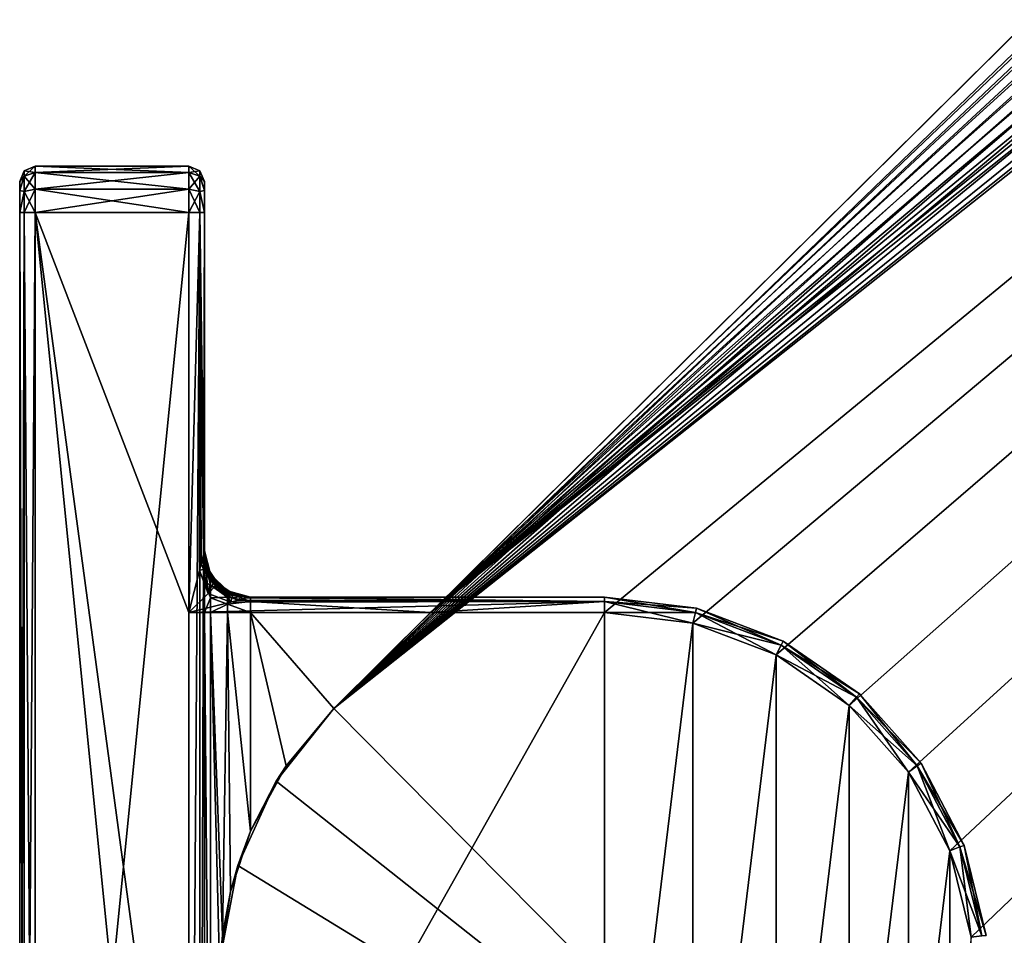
# Model space of a CAD drawing. Header units: metres. Extents: x 0 to 687, y -215 to 49.
# Tile 2 of 10: x 0 to 32, y -187 to -158. Entities that reach past the tile are written whole.
import ezdxf

# ---------------------------------------------------------------- set-up
doc = ezdxf.new("R2010")
doc.units = ezdxf.units.M

msp = doc.modelspace()

# ---------------------------------------------------------------- linework, layer by layer
at = {"layer": 'Y2A69L012'}
for points in [[(178.153732, -18.019377, 1998), (10.203054, -179.964493, 1998), (181.160767, -18.215542, 1998)], [(10.203054, -179.964493, 1998), (178.153732, -18.019377, 1998), (170.052521, -21.619474, 1998)], [(181.160767, -18.215542, 1998), (10.203054, -179.964493, 1998), (184.033463, -19.125635, 1998)], [(184.033463, -19.125635, 1998), (10.203054, -179.964493, 1998), (186.604889, -20.696764, 1998)], [(186.604889, -20.696764, 1998), (10.203054, -179.964493, 1998), (188.725601, -22.837624, 1998)], [(170.052521, -21.619474, 1998), (170.052521, -21.619474, 1992), (10.203054, -179.964493, 1998)], [(170.052521, -21.619474, 1992), (166.849472, -24.792381, 1992), (10.203054, -179.964493, 1998)], [(188.725601, -22.837624, 1998), (10.203054, -179.964493, 1998), (190.272339, -25.42379, 1998)], [(10.203054, -179.964493, 1998), (166.849472, -24.792381, 1992), (13.352166, -176.845032, 1992)], [(166.849472, -30.5, 1992), (13.352166, -176.845032, 1992), (166.849472, -24.792381, 1992)], [(190.272339, -25.42379, 1998), (10.203054, -179.964493, 1998), (191.155228, -28.30497, 1998)], [(191.155228, -28.30497, 1998), (10.203054, -179.964493, 1998), (191.322952, -31.313715, 1998)], [(167.198166, -33.371788, 1992), (13.352166, -176.845032, 1992), (166.849472, -30.5, 1992)], [(191.322952, -31.313715, 1998), (10.203054, -179.964493, 1998), (190.765762, -34.275169, 1998)], [(168.223999, -36.076679, 1992), (13.352166, -176.845032, 1992), (167.198166, -33.371788, 1992)], [(190.765762, -34.275169, 1998), (10.203054, -179.964493, 1998), (189.516037, -37.017227, 1998)], [(169.86734, -38.457474, 1992), (13.352166, -176.845032, 1992), (168.223999, -36.076679, 1992)], [(189.516037, -37.017227, 1998), (10.203054, -179.964493, 1998), (187.646408, -39.380527, 1998)], [(172.0327, -40.375805, 1992), (13.352166, -176.845032, 1992), (169.86734, -38.457474, 1992)], [(187.646408, -39.380527, 1998), (10.203054, -179.964493, 1998), (27.796946, -197.725555, 1998)], [(187.646408, -39.380527, 1992), (187.646408, -39.380527, 1998), (27.796946, -197.725555, 1992)], [(187.646408, -39.380527, 1998), (27.796946, -197.725555, 1998), (27.796946, -197.725555, 1992)], [(27.796946, -197.725555, 1992), (185.666245, -40.375805, 1992), (187.646408, -39.380527, 1992)], [(174.594208, -41.720196, 1992), (13.352166, -176.845032, 1992), (172.0327, -40.375805, 1992)], [(185.666245, -40.375805, 1992), (27.796946, -197.725555, 1992), (183.104721, -41.720196, 1992)], [(177.40303, -42.412506, 1992), (13.352166, -176.845032, 1992), (174.594208, -41.720196, 1992)], [(13.352166, -176.845032, 1992), (183.104721, -41.720196, 1992), (19, -176.845032, 1992)], [(183.104721, -41.720196, 1992), (13.352166, -176.845032, 1992), (180.295914, -42.412506, 1992)], [(183.104721, -41.720196, 1992), (21.871788, -177.193726, 1992), (19, -176.845032, 1992)], [(21.871788, -177.193726, 1992), (183.104721, -41.720196, 1992), (24.576677, -178.219559, 1992)], [(24.576677, -178.219559, 1992), (183.104721, -41.720196, 1992), (26.957472, -179.8629, 1992)], [(26.957472, -179.8629, 1992), (183.104721, -41.720196, 1992), (28.875807, -182.028244, 1992)], [(183.104721, -41.720196, 1992), (27.796946, -197.725555, 1992), (28.875807, -195.661804, 1992)], [(28.875807, -195.661804, 1992), (30.220196, -193.100281, 1992), (183.104721, -41.720196, 1992)], [(28.875807, -182.028244, 1992), (183.104721, -41.720196, 1992), (30.220196, -184.589767, 1992)], [(30.220196, -193.100281, 1992), (30.912506, -190.291458, 1992), (183.104721, -41.720196, 1992)], [(30.220196, -184.589767, 1992), (183.104721, -41.720196, 1992), (30.912506, -187.39859, 1992)], [(30.912506, -187.39859, 1992), (183.104721, -41.720196, 1992), (30.912506, -190.291458, 1992)], [(180.295914, -42.412506, 1992), (13.352166, -176.845032, 1992), (177.40303, -42.412506, 1992)], [(0.146447, -162.672821, 1988.823242), (0, -162.845032, 1989.5), (0.146447, -162.49147, 1989.5)], [(0, -162.845032, 1989.5), (0, -162.845032, 2011.5), (0.146447, -162.49147, 1989.5)], [(0, -162.845032, 2011.5), (0.146447, -162.49147, 2011.5), (0.146447, -162.49147, 1989.5)], [(0, -162.845032, 2011.5), (0.146447, -162.672821, 2012.176758), (0.146447, -162.49147, 2011.5)], [(0.5, -162.54599, 1988.75), (0.146447, -162.672821, 1988.823242), (0.5, -162.345032, 1989.5)], [(0.146447, -162.672821, 1988.823242), (0.146447, -162.49147, 1989.5), (0.5, -162.345032, 1989.5)], [(0.146447, -162.49147, 1989.5), (0.146447, -162.49147, 2011.5), (0.5, -162.345032, 1989.5)], [(0.146447, -162.49147, 2011.5), (0.5, -162.345032, 2011.5), (0.5, -162.345032, 1989.5)], [(0.5, -162.345032, 2011.5), (0.146447, -162.49147, 2011.5), (0.5, -162.54599, 2012.25)], [(0.146447, -162.49147, 2011.5), (0.146447, -162.672821, 2012.176758), (0.5, -162.54599, 2012.25)], [(0.5, -162.54599, 2012.25), (5.5, -162.54599, 2012.25), (0.5, -162.345032, 2011.5)], [(5.5, -162.54599, 2012.25), (5.5, -162.345032, 2011.5), (0.5, -162.345032, 2011.5)], [(0.5, -162.345032, 1989.5), (0.5, -162.345032, 2011.5), (5.5, -162.345032, 1989.5)], [(0.5, -162.345032, 2011.5), (5.5, -162.345032, 2011.5), (5.5, -162.345032, 1989.5)], [(0.5, -162.345032, 1989.5), (5.5, -162.345032, 1989.5), (0.5, -162.54599, 1988.75)], [(5.5, -162.345032, 1989.5), (5.5, -162.54599, 1988.75), (0.5, -162.54599, 1988.75)], [(5.5, -162.345032, 1989.5), (5.853553, -162.49147, 1989.5), (5.5, -162.54599, 1988.75)], [(5.5, -162.345032, 1989.5), (5.5, -162.345032, 2011.5), (5.853553, -162.49147, 1989.5)], [(5.5, -162.345032, 2011.5), (5.853553, -162.49147, 2011.5), (5.853553, -162.49147, 1989.5)], [(5.5, -162.54599, 2012.25), (5.853553, -162.672821, 2012.176758), (5.5, -162.345032, 2011.5)], [(5.853553, -162.672821, 2012.176758), (5.853553, -162.49147, 2011.5), (5.5, -162.345032, 2011.5)], [(5.853553, -162.49147, 1989.5), (5.853553, -162.672821, 1988.823242), (5.5, -162.54599, 1988.75)], [(6, -162.845032, 1989.5), (5.853553, -162.672821, 1988.823242), (5.853553, -162.49147, 1989.5)], [(5.853553, -162.49147, 1989.5), (5.853553, -162.49147, 2011.5), (6, -162.845032, 1989.5)], [(5.853553, -162.49147, 2011.5), (6, -162.845032, 2011.5), (6, -162.845032, 1989.5)], [(5.853553, -162.672821, 2012.176758), (6, -162.845032, 2011.5), (5.853553, -162.49147, 2011.5)], [(0.146447, -163.168243, 1988.327759), (0, -163.137924, 1988.792847), (0.146447, -162.672821, 1988.823242)], [(0, -163.137924, 1988.792847), (0, -162.845032, 1989.5), (0.146447, -162.672821, 1988.823242)], [(0, -163.137924, 2012.207153), (0.146447, -162.672821, 2012.176758), (0, -162.845032, 2011.5)], [(0.146447, -162.672821, 2012.176758), (0, -163.137924, 2012.207153), (0.146447, -163.168243, 2012.672241)], [(0, -163.137924, 2012.207153), (0, -162.845032, 2011.5), (0, -163.137924, 1988.792847)], [(0, -163.137924, 1988.792847), (0, -162.845032, 2011.5), (0, -162.845032, 1989.5)], [(0.5, -163.095032, 1988.200928), (0.146447, -163.168243, 1988.327759), (0.5, -162.54599, 1988.75)], [(0.146447, -163.168243, 1988.327759), (0.146447, -162.672821, 1988.823242), (0.5, -162.54599, 1988.75)], [(0.5, -162.54599, 2012.25), (0.146447, -162.672821, 2012.176758), (0.5, -163.095032, 2012.799072)], [(0.146447, -162.672821, 2012.176758), (0.146447, -163.168243, 2012.672241), (0.5, -163.095032, 2012.799072)], [(0.5, -163.095032, 2012.799072), (5.5, -163.095032, 2012.799072), (0.5, -162.54599, 2012.25)], [(5.5, -163.095032, 2012.799072), (5.5, -162.54599, 2012.25), (0.5, -162.54599, 2012.25)], [(0.5, -162.54599, 1988.75), (5.5, -162.54599, 1988.75), (0.5, -163.095032, 1988.200928)], [(5.5, -162.54599, 1988.75), (5.5, -163.095032, 1988.200928), (0.5, -163.095032, 1988.200928)], [(5.5, -162.54599, 1988.75), (5.853553, -162.672821, 1988.823242), (5.5, -163.095032, 1988.200928)], [(5.5, -163.095032, 2012.799072), (5.853553, -163.168243, 2012.672241), (5.5, -162.54599, 2012.25)], [(5.853553, -163.168243, 2012.672241), (5.853553, -162.672821, 2012.176758), (5.5, -162.54599, 2012.25)], [(5.853553, -162.672821, 1988.823242), (5.853553, -163.168243, 1988.327759), (5.5, -163.095032, 1988.200928)], [(6, -163.137924, 1988.792847), (5.853553, -162.672821, 1988.823242), (6, -162.845032, 1989.5)], [(5.853553, -162.672821, 1988.823242), (6, -163.137924, 1988.792847), (5.853553, -163.168243, 1988.327759)], [(5.853553, -163.168243, 2012.672241), (6, -163.137924, 2012.207153), (5.853553, -162.672821, 2012.176758)], [(6, -163.137924, 2012.207153), (6, -162.845032, 2011.5), (5.853553, -162.672821, 2012.176758)], [(6, -162.845032, 2011.5), (6, -163.137924, 2012.207153), (6, -162.845032, 1989.5)], [(6, -163.137924, 2012.207153), (6, -163.137924, 1988.792847), (6, -162.845032, 1989.5)], [(0, -163.137924, 1988.792847), (0.146447, -163.168243, 1988.327759), (0, -163.845032, 1988.5)], [(0, -163.137924, 2012.207153), (0, -163.845032, 2012.5), (0.146447, -163.168243, 2012.672241)], [(0, -163.845032, 1988.5), (0, -163.137924, 2012.207153), (0, -163.137924, 1988.792847)], [(0, -163.137924, 2012.207153), (0, -163.845032, 1988.5), (0, -163.845032, 2012.5)], [(0, -163.845032, 1988.5), (0.146447, -163.168243, 1988.327759), (0.146447, -163.845032, 1988.146484)], [(0.146447, -163.168243, 2012.672241), (0, -163.845032, 2012.5), (0.146447, -163.845032, 2012.853516)], [(0.5, -163.845032, 1988), (0.146447, -163.845032, 1988.146484), (0.5, -163.095032, 1988.200928)], [(0.146447, -163.845032, 1988.146484), (0.146447, -163.168243, 1988.327759), (0.5, -163.095032, 1988.200928)], [(0.5, -163.095032, 2012.799072), (0.146447, -163.168243, 2012.672241), (0.5, -163.845032, 2013)], [(0.146447, -163.168243, 2012.672241), (0.146447, -163.845032, 2012.853516), (0.5, -163.845032, 2013)], [(0.5, -163.845032, 2013), (5.5, -163.845032, 2013), (0.5, -163.095032, 2012.799072)], [(5.5, -163.845032, 2013), (5.5, -163.095032, 2012.799072), (0.5, -163.095032, 2012.799072)], [(0.5, -163.095032, 1988.200928), (5.5, -163.095032, 1988.200928), (0.5, -163.845032, 1988)], [(5.5, -163.095032, 1988.200928), (5.5, -163.845032, 1988), (0.5, -163.845032, 1988)], [(5.5, -163.095032, 1988.200928), (5.853553, -163.168243, 1988.327759), (5.5, -163.845032, 1988)], [(5.5, -163.845032, 2013), (5.853553, -163.845032, 2012.853516), (5.5, -163.095032, 2012.799072)], [(5.853553, -163.845032, 2012.853516), (5.853553, -163.168243, 2012.672241), (5.5, -163.095032, 2012.799072)], [(5.853553, -163.168243, 1988.327759), (5.853553, -163.845032, 1988.146484), (5.5, -163.845032, 1988)], [(6, -163.137924, 1988.792847), (6, -163.845032, 1988.5), (5.853553, -163.168243, 1988.327759)], [(6, -163.137924, 2012.207153), (5.853553, -163.168243, 2012.672241), (6, -163.845032, 2012.5)], [(5.853553, -163.168243, 1988.327759), (6, -163.845032, 1988.5), (5.853553, -163.845032, 1988.146484)], [(6, -163.845032, 2012.5), (5.853553, -163.168243, 2012.672241), (5.853553, -163.845032, 2012.853516)], [(6, -163.845032, 2012.5), (6, -163.137924, 1988.792847), (6, -163.137924, 2012.207153)], [(6, -163.137924, 1988.792847), (6, -163.845032, 2012.5), (6, -163.845032, 1988.5)], [(0.146447, -213.845032, 2012.853516), (0.146447, -163.845032, 2012.853516), (0, -213.845032, 2012.5)], [(0.146447, -163.845032, 2012.853516), (0, -163.845032, 2012.5), (0, -213.845032, 2012.5)], [(0, -213.845032, 1988.5), (0, -163.845032, 1988.5), (0.146447, -213.845032, 1988.146484)], [(0, -163.845032, 1988.5), (0.146447, -163.845032, 1988.146484), (0.146447, -213.845032, 1988.146484)], [(0, -163.845032, 1988.5), (0, -213.845032, 1988.5), (0, -163.845032, 2012.5)], [(0, -163.845032, 2012.5), (0, -213.845032, 1988.5), (0, -213.845032, 2012.5)], [(0.5, -213.845032, 2013), (0.5, -163.845032, 2013), (0.146447, -213.845032, 2012.853516)], [(0.5, -163.845032, 2013), (0.146447, -163.845032, 2012.853516), (0.146447, -213.845032, 2012.853516)], [(0.146447, -213.845032, 1988.146484), (0.146447, -163.845032, 1988.146484), (0.5, -213.845032, 1988)], [(0.146447, -163.845032, 1988.146484), (0.5, -163.845032, 1988), (0.5, -213.845032, 1988)], [(5.5, -213.845032, 2013), (5.5, -163.845032, 2013), (0.5, -213.845032, 2013)], [(5.5, -163.845032, 2013), (0.5, -163.845032, 2013), (0.5, -213.845032, 2013)], [(5.5, -176.845032, 1988), (0.5, -163.845032, 1988), (5.5, -163.845032, 1988)], [(5.5, -200.845032, 1988), (0.5, -163.845032, 1988), (5.5, -176.845032, 1988)], [(0.5, -163.845032, 1988), (5.5, -213.845032, 1988), (0.5, -213.845032, 1988)], [(5.5, -213.845032, 1988), (0.5, -163.845032, 1988), (5.5, -200.845032, 1988)], [(5.5, -163.845032, 2013), (5.5, -213.845032, 2013), (5.853553, -163.845032, 2012.853516)], [(5.5, -213.845032, 2013), (5.853553, -213.845032, 2012.853516), (5.853553, -163.845032, 2012.853516)], [(5.853553, -163.845032, 1988.146484), (5.5, -176.845032, 1988), (5.5, -163.845032, 1988)], [(5.5, -176.845032, 1988), (5.853553, -163.845032, 1988.146484), (5.840758, -175.481995, 1988.134155)], [(5.840758, -175.481995, 1988.134155), (5.853553, -163.845032, 1988.146484), (5.896452, -175.259216, 1988.195313)], [(5.853553, -163.845032, 2012.853516), (5.853553, -213.845032, 2012.853516), (6, -163.845032, 2012.5)], [(5.853553, -213.845032, 2012.853516), (6, -213.845032, 2012.5), (6, -163.845032, 2012.5)], [(6, -174.845032, 1988.5), (5.853553, -163.845032, 1988.146484), (6, -163.845032, 1988.5)], [(5.997613, -174.854568, 1988.451172), (5.853553, -163.845032, 1988.146484), (6, -174.845032, 1988.5)], [(5.98625, -174.900024, 1988.383545), (5.853553, -163.845032, 1988.146484), (5.997613, -174.854568, 1988.451172)], [(5.971497, -174.95903, 1988.333618), (5.853553, -163.845032, 1988.146484), (5.98625, -174.900024, 1988.383545)], [(5.896452, -175.259216, 1988.195313), (5.853553, -163.845032, 1988.146484), (5.971497, -174.95903, 1988.333618)], [(6, -174.845032, 1988.5), (6, -163.845032, 2012.5), (6, -174.845032, 1988.812256)], [(6, -163.845032, 1988.5), (6, -163.845032, 2012.5), (6, -174.845032, 1988.5)], [(6, -175.845032, 1993.232056), (6, -163.845032, 2012.5), (6, -176.845032, 1993.5)], [(6, -163.845032, 2012.5), (6, -213.845032, 2012.5), (6, -176.845032, 1993.5)], [(6, -175.112976, 1992.5), (6, -163.845032, 2012.5), (6, -175.845032, 1993.232056)], [(6, -174.845032, 1991.5), (6, -163.845032, 2012.5), (6, -175.112976, 1992.5)], [(6, -174.845032, 1988.812256), (6, -163.845032, 2012.5), (6, -174.845032, 1991.5)], [(5.896452, -175.259216, 1988.195313), (5.971497, -174.95903, 1988.333618), (6.018165, -175.126526, 1988.496216)], [(5.971497, -174.95903, 1988.333618), (5.98625, -174.900024, 1988.383545), (6.018165, -175.126526, 1988.496216)], [(6.018165, -175.126526, 1988.496216), (5.98625, -174.900024, 1988.383545), (5.997613, -174.854568, 1988.451172)], [(5.997613, -174.854568, 1988.451172), (6, -174.845032, 1988.5), (6.018165, -175.126526, 1988.496216)], [(6, -175.112976, 1992.5), (6.200962, -175.69017, 1991.978394), (6, -174.845032, 1991.5)], [(6.200962, -175.69017, 1991.978394), (6.200962, -175.595032, 1991.5), (6, -174.845032, 1991.5)], [(6, -174.845032, 1991.5), (6.200962, -175.595032, 1991.5), (6, -174.845032, 1988.812256)], [(6.200962, -175.595032, 1991.5), (6.114181, -175.419052, 1988.812256), (6, -174.845032, 1988.812256)], [(6, -174.845032, 1988.5), (6, -174.845032, 1988.812256), (6.018165, -175.126526, 1988.496216)], [(6.018165, -175.126526, 1988.496216), (6, -174.845032, 1988.812256), (6.114181, -175.419052, 1988.812256)], [(5.896452, -175.259216, 1988.195313), (5.97267, -175.434387, 1988.271362), (5.840758, -175.481995, 1988.134155)], [(6.018165, -175.126526, 1988.496216), (5.97267, -175.434387, 1988.271362), (5.896452, -175.259216, 1988.195313)], [(6.048797, -175.416504, 1988.385376), (5.97267, -175.434387, 1988.271362), (6.018165, -175.126526, 1988.496216)], [(6, -175.845032, 1993.232056), (6.200962, -175.961136, 1992.383911), (6, -175.112976, 1992.5)], [(6.200962, -175.961136, 1992.383911), (6.200962, -175.69017, 1991.978394), (6, -175.112976, 1992.5)], [(6.114181, -175.419052, 1988.812256), (6.087866, -175.39682, 1988.518433), (6.018165, -175.126526, 1988.496216)], [(6.018165, -175.126526, 1988.496216), (6.087866, -175.39682, 1988.518433), (6.048797, -175.416504, 1988.385376)], [(5.840758, -175.481995, 1988.134155), (6.119531, -176.225494, 1988.168823), (5.5, -176.845032, 1988)], [(5.97267, -175.434387, 1988.271362), (6.119531, -176.225494, 1988.168823), (5.840758, -175.481995, 1988.134155)], [(6.069805, -175.606277, 1988.328857), (5.97267, -175.434387, 1988.271362), (6.048797, -175.416504, 1988.385376)], [(6.069805, -175.606277, 1988.328857), (6.119531, -176.225494, 1988.168823), (5.97267, -175.434387, 1988.271362)], [(6.087866, -175.39682, 1988.518433), (6.169939, -175.66362, 1988.415039), (6.048797, -175.416504, 1988.385376)], [(6.155996, -175.670242, 1988.391846), (6.069805, -175.606277, 1988.328857), (6.048797, -175.416504, 1988.385376)], [(6.048797, -175.416504, 1988.385376), (6.169939, -175.66362, 1988.415039), (6.155996, -175.670242, 1988.391846)], [(6.207443, -175.798767, 1988.370972), (6.119531, -176.225494, 1988.168823), (6.069805, -175.606277, 1988.328857)], [(6.155996, -175.670242, 1988.391846), (6.207443, -175.798767, 1988.370972), (6.069805, -175.606277, 1988.328857)], [(6.087866, -175.39682, 1988.518433), (6.214919, -175.641037, 1988.562256), (6.169939, -175.66362, 1988.415039)], [(6.214919, -175.641037, 1988.562256), (6.087866, -175.39682, 1988.518433), (6.114181, -175.419052, 1988.812256)], [(6.114181, -175.419052, 1988.812256), (6.200962, -175.595032, 1991.5), (6.43934, -175.905685, 1988.812256)], [(6.214919, -175.641037, 1988.562256), (6.114181, -175.419052, 1988.812256), (6.317215, -175.79628, 1988.553467)], [(6.317215, -175.79628, 1988.553467), (6.114181, -175.419052, 1988.812256), (6.43934, -175.905685, 1988.812256)], [(6.169939, -175.66362, 1988.415039), (6.214919, -175.641037, 1988.562256), (6.278988, -175.815399, 1988.432373)], [(6.200962, -175.69017, 1991.978394), (6.75, -176.144058, 1991.5), (6.200962, -175.595032, 1991.5)], [(6.200962, -175.595032, 1991.5), (6.75, -176.144058, 1991.5), (6.43934, -175.905685, 1988.812256)], [(6.278988, -175.815399, 1988.432373), (6.214919, -175.641037, 1988.562256), (6.317215, -175.79628, 1988.553467)], [(6, -176.845032, 1993.5), (6.200962, -176.366669, 1992.654907), (6, -175.845032, 1993.232056)], [(6.200962, -176.366669, 1992.654907), (6.200962, -175.961136, 1992.383911), (6, -175.845032, 1993.232056)], [(6.284964, -175.890106, 1988.381592), (6.119531, -176.225494, 1988.168823), (6.207443, -175.798767, 1988.370972)], [(6.367634, -175.977386, 1988.385132), (6.119531, -176.225494, 1988.168823), (6.284964, -175.890106, 1988.381592)], [(6.169939, -175.66362, 1988.415039), (6.24772, -175.830154, 1988.387573), (6.155996, -175.670242, 1988.391846)], [(6.24772, -175.830154, 1988.387573), (6.207443, -175.798767, 1988.370972), (6.155996, -175.670242, 1988.391846)], [(6.24772, -175.830154, 1988.387573), (6.169939, -175.66362, 1988.415039), (6.278988, -175.815399, 1988.432373)], [(6.200962, -175.961136, 1992.383911), (6.75, -176.197418, 1991.768188), (6.200962, -175.69017, 1991.978394)], [(6.75, -176.197418, 1991.768188), (6.75, -176.144058, 1991.5), (6.200962, -175.69017, 1991.978394)], [(6.200962, -176.366669, 1992.654907), (6.75, -176.349365, 1991.995605), (6.200962, -175.961136, 1992.383911)], [(6.75, -176.349365, 1991.995605), (6.75, -176.197418, 1991.768188), (6.200962, -175.961136, 1992.383911)], [(6.207443, -175.798767, 1988.370972), (6.24772, -175.830154, 1988.387573), (6.284964, -175.890106, 1988.381592)], [(6.24772, -175.830154, 1988.387573), (6.278988, -175.815399, 1988.432373), (6.284964, -175.890106, 1988.381592)], [(6.317215, -175.79628, 1988.553467), (6.415871, -175.929138, 1988.508911), (6.278988, -175.815399, 1988.432373)], [(6.415871, -175.929138, 1988.508911), (6.387995, -175.95694, 1988.419556), (6.278988, -175.815399, 1988.432373)], [(6.278988, -175.815399, 1988.432373), (6.387995, -175.95694, 1988.419556), (6.367634, -175.977386, 1988.385132)], [(6.284964, -175.890106, 1988.381592), (6.278988, -175.815399, 1988.432373), (6.367634, -175.977386, 1988.385132)], [(6.415871, -175.929138, 1988.508911), (6.317215, -175.79628, 1988.553467), (6.430757, -175.914307, 1988.609985)], [(6.430757, -175.914307, 1988.609985), (6.317215, -175.79628, 1988.553467), (6.43934, -175.905685, 1988.812256)], [(6.367634, -175.977386, 1988.385132), (6.387995, -175.95694, 1988.419556), (6.515385, -176.097641, 1988.387573)], [(6.387995, -175.95694, 1988.419556), (6.415871, -175.929138, 1988.508911), (6.53013, -176.066391, 1988.432373)], [(6.387995, -175.95694, 1988.419556), (6.53013, -176.066391, 1988.432373), (6.515385, -176.097641, 1988.387573)], [(6.415871, -175.929138, 1988.508911), (6.430757, -175.914307, 1988.609985), (6.549245, -176.028168, 1988.553467)], [(6.415871, -175.929138, 1988.508911), (6.549245, -176.028168, 1988.553467), (6.53013, -176.066391, 1988.432373)], [(6.430757, -175.914307, 1988.609985), (6.43934, -175.905685, 1988.812256), (6.549245, -176.028168, 1988.553467)], [(6.43934, -175.905685, 1988.812256), (6.75, -176.144058, 1991.5), (6.925975, -176.23085, 1988.812256)], [(6.549245, -176.028168, 1988.553467), (6.43934, -175.905685, 1988.812256), (6.925975, -176.23085, 1988.812256)], [(6.119531, -176.225494, 1988.168823), (6.863033, -176.504272, 1988.134155), (5.5, -176.845032, 1988)], [(6.863033, -176.504272, 1988.134155), (6.119531, -176.225494, 1988.168823), (6.367634, -175.977386, 1988.385132)], [(6.532812, -176.126694, 1988.372925), (6.863033, -176.504272, 1988.134155), (6.367634, -175.977386, 1988.385132)], [(6.367634, -175.977386, 1988.385132), (6.515385, -176.097641, 1988.387573), (6.532812, -176.126694, 1988.372925)], [(6.515385, -176.097641, 1988.387573), (6.53013, -176.066391, 1988.432373), (6.682475, -176.175659, 1988.415039)], [(6.515385, -176.097641, 1988.387573), (6.675853, -176.189575, 1988.391846), (6.532812, -176.126694, 1988.372925)], [(6.675853, -176.189575, 1988.391846), (6.515385, -176.097641, 1988.387573), (6.682475, -176.175659, 1988.415039)], [(6.705029, -176.130737, 1988.562256), (6.53013, -176.066391, 1988.432373), (6.549245, -176.028168, 1988.553467)], [(6.682475, -176.175659, 1988.415039), (6.53013, -176.066391, 1988.432373), (6.705029, -176.130737, 1988.562256)], [(6.710212, -176.256836, 1988.33667), (6.863033, -176.504272, 1988.134155), (6.532812, -176.126694, 1988.372925)], [(6.532812, -176.126694, 1988.372925), (6.675853, -176.189575, 1988.391846), (6.710212, -176.256836, 1988.33667)], [(6.925975, -176.23085, 1988.812256), (6.705029, -176.130737, 1988.562256), (6.549245, -176.028168, 1988.553467)], [(6.675853, -176.189575, 1988.391846), (6.682475, -176.175659, 1988.415039), (6.949343, -176.257584, 1988.518433)], [(6.675853, -176.189575, 1988.391846), (6.929664, -176.296616, 1988.385376), (6.710212, -176.256836, 1988.33667)], [(6.929664, -176.296616, 1988.385376), (6.675853, -176.189575, 1988.391846), (6.949343, -176.257584, 1988.518433)], [(6.949343, -176.257584, 1988.518433), (6.682475, -176.175659, 1988.415039), (6.705029, -176.130737, 1988.562256)], [(6.705029, -176.130737, 1988.562256), (6.925975, -176.23085, 1988.812256), (6.949343, -176.257584, 1988.518433)], [(6.895912, -176.364914, 1988.276978), (6.863033, -176.504272, 1988.134155), (6.710212, -176.256836, 1988.33667)], [(6.710212, -176.256836, 1988.33667), (6.929664, -176.296616, 1988.385376), (6.895912, -176.364914, 1988.276978)], [(6.75, -176.144058, 1991.5), (6.75, -176.197418, 1991.768188), (7.5, -176.345032, 1991.5)], [(6.75, -176.144058, 1991.5), (7.5, -176.345032, 1991.5), (6.925975, -176.23085, 1988.812256)], [(7.5, -176.345032, 1991.5), (6.75, -176.197418, 1991.768188), (7.5, -176.49147, 1991.853516)], [(6.75, -176.197418, 1991.768188), (6.75, -176.349365, 1991.995605), (7.5, -176.49147, 1991.853516)], [(6.925975, -176.23085, 1988.812256), (7.5, -176.345032, 1991.5), (7.5, -176.345032, 1988.812256)], [(6.949343, -176.257584, 1988.518433), (6.925975, -176.23085, 1988.812256), (7.219734, -176.327042, 1988.496094)], [(7.219734, -176.327042, 1988.496094), (6.925975, -176.23085, 1988.812256), (7.5, -176.345032, 1988.812256)], [(6.929664, -176.296616, 1988.385376), (6.949343, -176.257584, 1988.518433), (7.219734, -176.327042, 1988.496094)], [(5.5, -176.845032, 1988), (19, -176.49147, 1988.146484), (19, -176.845032, 1988)], [(6.863033, -176.504272, 1988.134155), (19, -176.49147, 1988.146484), (5.5, -176.845032, 1988)], [(6.200962, -176.845032, 1992.75), (6.200962, -176.366669, 1992.654907), (6, -176.845032, 1993.5)], [(6.75, -176.349365, 1991.995605), (6.200962, -176.366669, 1992.654907), (6.75, -176.576782, 1992.147583)], [(6.200962, -176.366669, 1992.654907), (6.200962, -176.845032, 1992.75), (6.75, -176.576782, 1992.147583)], [(6.75, -176.576782, 1992.147583), (6.200962, -176.845032, 1992.75), (6.75, -176.845032, 1992.200928)], [(6.75, -176.576782, 1992.147583), (7.5, -176.49147, 1991.853516), (6.75, -176.349365, 1991.995605)], [(7.5, -176.845032, 1992), (7.5, -176.49147, 1991.853516), (6.75, -176.576782, 1992.147583)], [(6.75, -176.845032, 1992.200928), (7.5, -176.845032, 1992), (6.75, -176.576782, 1992.147583)], [(6.863033, -176.504272, 1988.134155), (6.895912, -176.364914, 1988.276978), (7.085809, -176.448578, 1988.195313)], [(7.085809, -176.448578, 1988.195313), (19, -176.49147, 1988.146484), (6.863033, -176.504272, 1988.134155)], [(6.929664, -176.296616, 1988.385376), (7.219734, -176.327042, 1988.496094), (6.895912, -176.364914, 1988.276978)], [(6.895912, -176.364914, 1988.276978), (7.219734, -176.327042, 1988.496094), (7.085809, -176.448578, 1988.195313)], [(7.219734, -176.327042, 1988.496094), (7.38599, -176.373535, 1988.333618), (7.085809, -176.448578, 1988.195313)], [(7.38599, -176.373535, 1988.333618), (19, -176.49147, 1988.146484), (7.085809, -176.448578, 1988.195313)], [(7.219734, -176.327042, 1988.496094), (7.5, -176.345032, 1988.812256), (7.5, -176.345032, 1988.5)], [(7.5, -176.345032, 1988.5), (7.490455, -176.347412, 1988.451172), (7.219734, -176.327042, 1988.496094)], [(7.490455, -176.347412, 1988.451172), (7.445002, -176.35878, 1988.383545), (7.219734, -176.327042, 1988.496094)], [(7.219734, -176.327042, 1988.496094), (7.445002, -176.35878, 1988.383545), (7.38599, -176.373535, 1988.333618)], [(7.445002, -176.35878, 1988.383545), (19, -176.49147, 1988.146484), (7.38599, -176.373535, 1988.333618)], [(7.490455, -176.347412, 1988.451172), (19, -176.49147, 1988.146484), (7.445002, -176.35878, 1988.383545)], [(7.5, -176.345032, 1988.5), (19, -176.49147, 1988.146484), (7.490455, -176.347412, 1988.451172)], [(19, -176.49147, 1988.146484), (7.5, -176.345032, 1988.5), (19, -176.345032, 1988.5)], [(7.5, -176.345032, 1988.5), (7.5, -176.345032, 1988.812256), (19, -176.345032, 1988.5)], [(7.5, -176.345032, 1988.812256), (7.5, -176.345032, 1991.5), (19, -176.345032, 1988.5)], [(19, -176.345032, 1988.5), (7.5, -176.345032, 1991.5), (19, -176.345032, 1991.5)], [(7.5, -176.49147, 1991.853516), (19, -176.49147, 1991.853516), (7.5, -176.345032, 1991.5)], [(19, -176.49147, 1991.853516), (19, -176.345032, 1991.5), (7.5, -176.345032, 1991.5)], [(7.5, -176.845032, 1992), (13.352166, -176.845032, 1992), (7.5, -176.49147, 1991.853516)], [(13.352166, -176.845032, 1992), (19, -176.49147, 1991.853516), (7.5, -176.49147, 1991.853516)], [(19, -176.845032, 1992), (19, -176.49147, 1991.853516), (13.352166, -176.845032, 1992)], [(19, -176.345032, 1988.5), (21.991446, -176.708252, 1988.5), (19, -176.49147, 1988.146484)], [(21.991446, -176.708252, 1991.5), (21.991446, -176.708252, 1988.5), (19, -176.345032, 1991.5)], [(21.991446, -176.708252, 1988.5), (19, -176.345032, 1988.5), (19, -176.345032, 1991.5)], [(21.991446, -176.708252, 1991.5), (19, -176.345032, 1991.5), (21.956398, -176.850449, 1991.853516)], [(19, -176.345032, 1991.5), (19, -176.49147, 1991.853516), (21.956398, -176.850449, 1991.853516)], [(21.991446, -176.708252, 1988.5), (21.956398, -176.850449, 1988.146484), (19, -176.49147, 1988.146484)], [(19, -176.49147, 1988.146484), (21.956398, -176.850449, 1988.146484), (19, -176.845032, 1988)], [(21.956398, -176.850449, 1991.853516), (19, -176.49147, 1991.853516), (21.871788, -177.193726, 1992)], [(19, -176.49147, 1991.853516), (19, -176.845032, 1992), (21.871788, -177.193726, 1992)], [(19, -200.845032, 1988), (5.5, -200.845032, 1988), (19, -176.845032, 1988)], [(19, -176.845032, 1988), (5.5, -200.845032, 1988), (5.5, -176.845032, 1988)], [(6, -176.845032, 1993.5), (6, -213.845032, 2012.5), (6, -200.845032, 1993.5)], [(6.200962, -176.845032, 1992.75), (6, -176.845032, 1993.5), (6.200962, -200.845032, 1992.75)], [(6, -176.845032, 1993.5), (6, -200.845032, 1993.5), (6.200962, -200.845032, 1992.75)], [(6.75, -176.845032, 1992.200928), (6.200962, -176.845032, 1992.75), (6.592245, -187.329239, 1992.305908)], [(6.592245, -187.329239, 1992.305908), (6.200962, -176.845032, 1992.75), (6.500642, -188.718353, 1992.381348)], [(6.200962, -176.845032, 1992.75), (6.200962, -200.845032, 1992.75), (6.500642, -188.718353, 1992.381348)], [(6.848454, -185.914169, 1992.148926), (6.75, -176.845032, 1992.200928), (6.592245, -187.329239, 1992.305908)], [(7.5, -176.845032, 1992), (6.75, -176.845032, 1992.200928), (7.5, -183.946045, 1992)], [(6.75, -176.845032, 1992.200928), (6.848454, -185.914169, 1992.148926), (7.5, -183.946045, 1992)], [(8.658111, -181.823959, 1992), (7.5, -176.845032, 1992), (7.5, -183.946045, 1992)], [(7.5, -176.845032, 1992), (10.203054, -179.964493, 1992), (13.352166, -176.845032, 1992)], [(10.203054, -179.964493, 1992), (7.5, -176.845032, 1992), (8.658111, -181.823959, 1992)], [(13.352166, -176.845032, 1992), (10.203054, -179.964493, 1992), (10.203054, -179.964493, 1998)], [(21.956398, -176.850449, 1988.146484), (21.871788, -177.193726, 1988), (19, -176.845032, 1988)], [(21.871788, -177.193726, 1988), (19, -200.845032, 1988), (19, -176.845032, 1988)], [(21.956398, -176.850449, 1988.146484), (24.740982, -177.906494, 1988.146484), (21.871788, -177.193726, 1988)], [(21.956398, -176.850449, 1991.853516), (21.871788, -177.193726, 1992), (24.576677, -178.219559, 1992)], [(21.991446, -176.708252, 1988.5), (24.80904, -177.776825, 1988.5), (21.956398, -176.850449, 1988.146484)], [(21.991446, -176.708252, 1991.5), (21.956398, -176.850449, 1991.853516), (24.740982, -177.906494, 1991.853516)], [(24.80904, -177.776825, 1988.5), (24.740982, -177.906494, 1988.146484), (21.956398, -176.850449, 1988.146484)], [(24.740982, -177.906494, 1991.853516), (21.956398, -176.850449, 1991.853516), (24.576677, -178.219559, 1992)], [(24.80904, -177.776825, 1991.5), (24.80904, -177.776825, 1988.5), (21.991446, -176.708252, 1991.5)], [(24.80904, -177.776825, 1988.5), (21.991446, -176.708252, 1988.5), (21.991446, -176.708252, 1991.5)], [(24.80904, -177.776825, 1991.5), (21.991446, -176.708252, 1991.5), (24.740982, -177.906494, 1991.853516)], [(21.871788, -200.496323, 1988), (19, -200.845032, 1988), (21.871788, -177.193726, 1988)], [(24.740982, -177.906494, 1988.146484), (24.576677, -178.219559, 1988), (21.871788, -177.193726, 1988)], [(24.576677, -178.219559, 1988), (21.871788, -200.496323, 1988), (21.871788, -177.193726, 1988)], [(24.80904, -177.776825, 1988.5), (27.289034, -179.488647, 1988.5), (24.740982, -177.906494, 1988.146484)], [(24.80904, -177.776825, 1991.5), (24.740982, -177.906494, 1991.853516), (27.191921, -179.598251, 1991.853516)], [(27.289034, -179.488647, 1991.5), (27.289034, -179.488647, 1988.5), (24.80904, -177.776825, 1991.5)], [(27.289034, -179.488647, 1988.5), (24.80904, -177.776825, 1988.5), (24.80904, -177.776825, 1991.5)], [(27.289034, -179.488647, 1991.5), (24.80904, -177.776825, 1991.5), (27.191921, -179.598251, 1991.853516)], [(24.740982, -177.906494, 1988.146484), (27.191921, -179.598251, 1988.146484), (24.576677, -178.219559, 1988)], [(24.740982, -177.906494, 1991.853516), (24.576677, -178.219559, 1992), (26.957472, -179.8629, 1992)], [(27.289034, -179.488647, 1988.5), (27.191921, -179.598251, 1988.146484), (24.740982, -177.906494, 1988.146484)], [(27.191921, -179.598251, 1991.853516), (24.740982, -177.906494, 1991.853516), (26.957472, -179.8629, 1992)], [(21.871788, -200.496323, 1988), (24.576677, -178.219559, 1988), (24.576677, -199.470505, 1988)], [(27.191921, -179.598251, 1988.146484), (26.957472, -179.8629, 1988), (24.576677, -178.219559, 1988)], [(24.576677, -178.219559, 1988), (26.957472, -179.8629, 1988), (24.576677, -199.470505, 1988)], [(27.191921, -179.598251, 1988.146484), (29.166775, -181.827408, 1988.146484), (26.957472, -179.8629, 1988)], [(27.191921, -179.598251, 1991.853516), (26.957472, -179.8629, 1992), (28.875807, -182.028244, 1992)], [(27.289034, -179.488647, 1988.5), (29.287298, -181.744217, 1988.5), (27.191921, -179.598251, 1988.146484)], [(27.289034, -179.488647, 1991.5), (27.191921, -179.598251, 1991.853516), (29.166775, -181.827408, 1991.853516)], [(29.287298, -181.744217, 1988.5), (29.166775, -181.827408, 1988.146484), (27.191921, -179.598251, 1988.146484)], [(29.166775, -181.827408, 1991.853516), (27.191921, -179.598251, 1991.853516), (28.875807, -182.028244, 1992)], [(29.287298, -181.744217, 1991.5), (29.287298, -181.744217, 1988.5), (27.289034, -179.488647, 1991.5)], [(29.287298, -181.744217, 1988.5), (27.289034, -179.488647, 1988.5), (27.289034, -179.488647, 1991.5)], [(29.287298, -181.744217, 1991.5), (27.289034, -179.488647, 1991.5), (29.166775, -181.827408, 1991.853516)], [(10.203054, -179.964493, 1998), (8.333428, -182.327805, 1998), (27.796946, -197.725555, 1998)], [(10.203054, -179.964493, 1998), (10.203054, -179.964493, 1992), (8.333428, -182.327805, 1998)], [(10.203054, -179.964493, 1992), (8.658111, -181.823959, 1992), (8.333428, -182.327805, 1998)], [(24.576677, -199.470505, 1988), (26.957472, -179.8629, 1988), (26.957472, -197.827148, 1988)], [(29.166775, -181.827408, 1988.146484), (28.875807, -182.028244, 1988), (26.957472, -179.8629, 1988)], [(26.957472, -179.8629, 1988), (28.875807, -182.028244, 1988), (26.957472, -197.827148, 1988)], [(7.5, -183.946045, 1992), (8.333428, -182.327805, 1998), (8.658111, -181.823959, 1992)], [(26.957472, -197.827148, 1988), (28.875807, -182.028244, 1988), (28.875807, -195.661804, 1988)], [(29.166775, -181.827408, 1988.146484), (30.550774, -184.464401, 1988.146484), (28.875807, -182.028244, 1988)], [(29.166775, -181.827408, 1991.853516), (28.875807, -182.028244, 1992), (30.220196, -184.589767, 1992)], [(30.550774, -184.464401, 1988.146484), (30.220196, -184.589767, 1988), (28.875807, -182.028244, 1988)], [(28.875807, -182.028244, 1988), (30.220196, -184.589767, 1988), (28.875807, -195.661804, 1988)], [(29.287298, -181.744217, 1988.5), (30.687702, -184.41246, 1988.5), (29.166775, -181.827408, 1988.146484)], [(29.287298, -181.744217, 1991.5), (29.166775, -181.827408, 1991.853516), (30.550774, -184.464401, 1991.853516)], [(30.687702, -184.41246, 1988.5), (30.550774, -184.464401, 1988.146484), (29.166775, -181.827408, 1988.146484)], [(30.550774, -184.464401, 1991.853516), (29.166775, -181.827408, 1991.853516), (30.220196, -184.589767, 1992)], [(30.687702, -184.41246, 1991.5), (30.687702, -184.41246, 1988.5), (29.287298, -181.744217, 1991.5)], [(30.687702, -184.41246, 1988.5), (29.287298, -181.744217, 1988.5), (29.287298, -181.744217, 1991.5)], [(30.687702, -184.41246, 1991.5), (29.287298, -181.744217, 1991.5), (30.550774, -184.464401, 1991.853516)], [(7.083705, -185.069855, 1998), (27.796946, -197.725555, 1998), (8.333428, -182.327805, 1998)], [(8.333428, -182.327805, 1998), (7.5, -183.946045, 1992), (7.083705, -185.069855, 1998)], [(7.083705, -185.069855, 1998), (7.5, -183.946045, 1992), (6.848454, -185.914169, 1992.148926)], [(28.875807, -195.661804, 1988), (30.220196, -184.589767, 1988), (30.220196, -193.100281, 1988)], [(30.550774, -184.464401, 1988.146484), (31.263481, -187.355972, 1988.146484), (30.220196, -184.589767, 1988)], [(30.550774, -184.464401, 1991.853516), (30.220196, -184.589767, 1992), (30.912506, -187.39859, 1992)], [(31.263481, -187.355972, 1988.146484), (30.912506, -187.39859, 1988), (30.220196, -184.589767, 1988)], [(30.220196, -184.589767, 1988), (30.912506, -187.39859, 1988), (30.220196, -193.100281, 1988)], [(30.687702, -184.41246, 1988.5), (31.408861, -187.338318, 1988.5), (30.550774, -184.464401, 1988.146484)], [(30.687702, -184.41246, 1991.5), (30.550774, -184.464401, 1991.853516), (31.263481, -187.355972, 1991.853516)], [(31.408861, -187.338318, 1988.5), (31.263481, -187.355972, 1988.146484), (30.550774, -184.464401, 1988.146484)], [(31.263481, -187.355972, 1991.853516), (30.550774, -184.464401, 1991.853516), (30.912506, -187.39859, 1992)], [(31.408861, -187.338318, 1991.5), (31.408861, -187.338318, 1988.5), (30.687702, -184.41246, 1991.5)], [(31.408861, -187.338318, 1988.5), (30.687702, -184.41246, 1988.5), (30.687702, -184.41246, 1991.5)], [(31.408861, -187.338318, 1991.5), (30.687702, -184.41246, 1991.5), (31.263481, -187.355972, 1991.853516)], [(6.526514, -188.031311, 1998), (27.796946, -197.725555, 1998), (7.083705, -185.069855, 1998)], [(7.083705, -185.069855, 1998), (6.848454, -185.914169, 1992.148926), (6.526514, -188.031311, 1998)], [(6.848454, -185.914169, 1992.148926), (6.592245, -187.329239, 1992.305908), (6.526514, -188.031311, 1998)], [(6.526514, -188.031311, 1998), (6.592245, -187.329239, 1992.305908), (6.500642, -188.718353, 1992.381348)]]:
    msp.add_3dface(points, dxfattribs=at)

doc.saveas('drawing.dxf')
